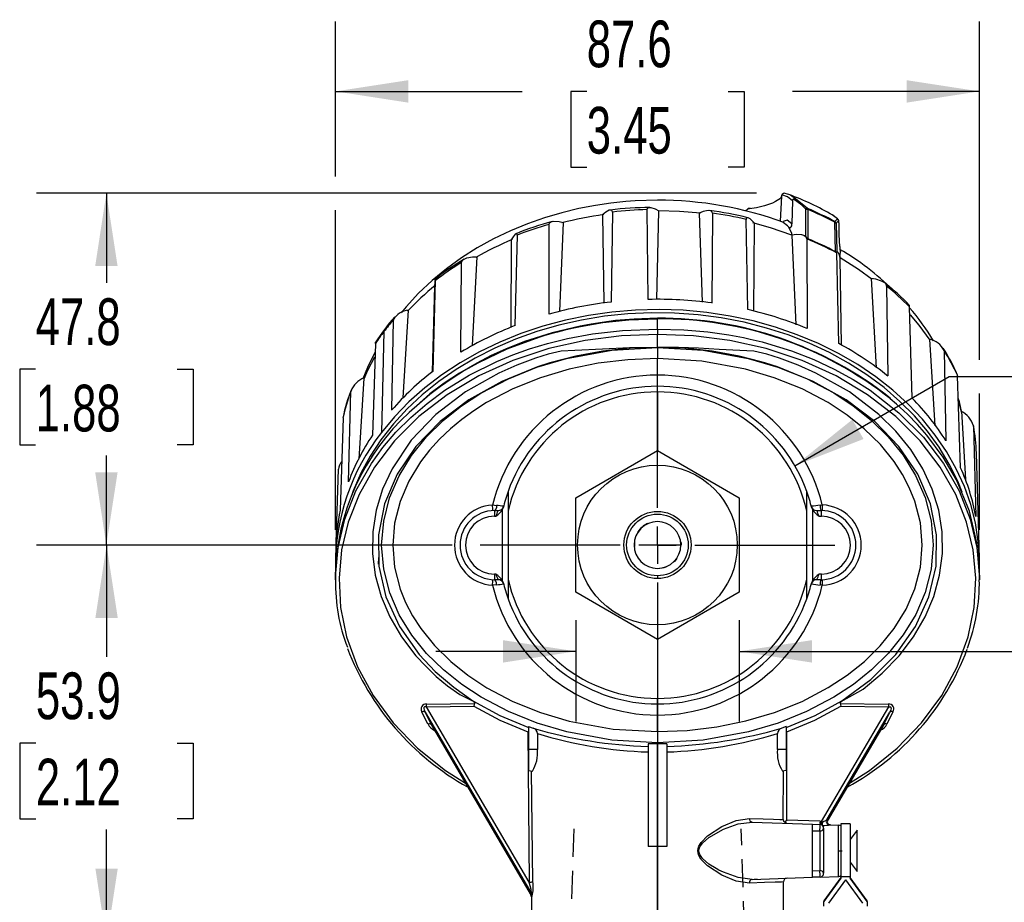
# Model space of a CAD drawing. Header units: millimetres. Extents: x 0 to 838, y 0 to 648.
# Tile 3 of 12: x 87 to 221, y 165 to 285. Entities that reach past the tile are written whole.
import ezdxf

# ---------------------------------------------------------------- set-up
doc = ezdxf.new("R2010")
doc.units = ezdxf.units.MM
doc.header["$LTSCALE"] = 3
doc.linetypes.add('CENTERX2', pattern=[20.32, 12.7, -2.54, 2.54, -2.54])
doc.linetypes.add('HIDDEN', pattern=[1.905, 1.27, -0.635])
doc.layers.add('CENTER', color=40, linetype='CENTERX2')
doc.layers.add('HIDDEN', color=102, linetype='HIDDEN')
doc.layers.add('DIMENSIONS', color=140, linetype='Continuous', lineweight=25)
doc.styles.add('SLDTEXTSTYLE0', font='TXT', dxfattribs={"width": 0.7})
doc.dimstyles.new('SLDDIMSTYLE0', dxfattribs={"dimtxt": 6.474023, "dimasz": 9.906, "dimexe": 0, "dimexo": 0.0625, "dimgap": 1.618506, "dimtad": 0, "dimtih": 1, "dimtoh": 1, "dimdec": 1, "dimrnd": 1e-09, "dimzin": 12, "dimdsep": 46, "dimtxsty": 'SLDTEXTSTYLE0', "dimsah": 1, "dimcen": 0.09, "dimadec": 0, "dimazin": 3, "dimtfac": 1, "dimtdec": 1, "dimtmove": 0, "dimatfit": 0, "dimfxl": 0, "dimfrac": 2, "dimtolj": 1, "dimtzin": 12, "dimarcsym": 0})
doc.dimstyles.new('SLDDIMSTYLE1', dxfattribs={"dimtxt": 6.474023, "dimasz": 9.906, "dimexe": 0, "dimexo": 0.0625, "dimgap": 1.618506, "dimtad": 0, "dimtih": 1, "dimtoh": 1, "dimdec": 1, "dimrnd": 1e-09, "dimzin": 12, "dimdsep": 46, "dimtxsty": 'SLDTEXTSTYLE0', "dimsah": 1, "dimcen": 0.09, "dimadec": 0, "dimazin": 3, "dimtfac": 1, "dimtdec": 1, "dimtofl": 0, "dimtmove": 0, "dimatfit": 3, "dimfxl": 0, "dimfrac": 2, "dimtolj": 1, "dimtzin": 12, "dimarcsym": 0})
doc.dimstyles.new('SLDDIMSTYLE3', dxfattribs={"dimtxt": 6.474023, "dimasz": 9.906, "dimexe": 0, "dimexo": 0.0625, "dimgap": 1.618506, "dimtad": 0, "dimtih": 1, "dimtoh": 1, "dimdec": 1, "dimrnd": 1e-09, "dimzin": 12, "dimdsep": 46, "dimtxsty": 'SLDTEXTSTYLE0', "dimsah": 1, "dimcen": 0, "dimadec": 0, "dimazin": 3, "dimtfac": 1, "dimtdec": 1, "dimtofl": 0, "dimtmove": 0, "dimatfit": 3, "dimfxl": 0, "dimfrac": 2, "dimtolj": 1, "dimtzin": 12, "dimarcsym": 0})

# ---------------------------------------------------------------- blocks, each defined once
blk = doc.blocks.new('_D_5')
at = {"layer": 'DIMENSIONS'}
for p, q in [((187, 261.2), (89.02, 261.2)), ((98.54, 261.2), (98.54, 249.03)), ((88.92, 237.29), (86.75, 237.29)), ((86.75, 237.29), (86.75, 227)), ((108.16, 237.29), (110.34, 237.29)), ((110.34, 237.29), (110.34, 227)), ((86.75, 227), (88.92, 227)), ((110.34, 227), (108.16, 227)), ((98.54, 213.37), (98.54, 225.55)), ((145.57, 213.37), (89.02, 213.37))]:
    blk.add_line(p, q, dxfattribs=at)
for points in [[(98.54, 261.2), (97.02, 251.3), (100.07, 251.3)], [(98.54, 213.37), (100.07, 223.28), (97.02, 223.28)]]:
    blk.add_solid(points, dxfattribs=at)
at = {"layer": 'DIMENSIONS', "char_height": 6.35, "attachment_point": 1, "style": 'SLDTEXTSTYLE0'}
for s, insert in [('47.8', (88.92, 246.92)), ('1.88', (88.92, 235.18))]:
    blk.add_mtext(s, dxfattribs=dict(at, insert=insert))
blk = doc.blocks.new('_D_6')
at = {"layer": 'DIMENSIONS'}
for p, q in [((235.22, 204.98), (233.04, 204.98)), ((233.04, 204.98), (233.04, 194.69)), ((254.46, 204.98), (256.63, 204.98)), ((256.63, 204.98), (256.63, 194.69)), ((162.4, 203.16), (162.4, 189.4)), ((184.63, 203.16), (184.63, 189.4)), ((162.4, 198.93), (143.35, 198.93)), ((184.63, 198.93), (229.42, 198.93)), ((233.04, 194.69), (235.22, 194.69)), ((256.63, 194.69), (254.46, 194.69))]:
    blk.add_line(p, q, dxfattribs=at)
for points in [[(162.4, 198.93), (152.49, 200.45), (152.49, 197.4)], [(184.63, 198.93), (194.53, 197.4), (194.53, 200.45)]]:
    blk.add_solid(points, dxfattribs=at)
at = {"layer": 'DIMENSIONS', "char_height": 6.35, "attachment_point": 1, "style": 'SLDTEXTSTYLE0'}
for s, insert in [('22.2', (235.22, 214.62)), ('0.88', (235.22, 202.88)), ('HEX', (236.08, 191.14))]:
    blk.add_mtext(s, dxfattribs=dict(at, insert=insert))
blk = doc.blocks.new('_D_7')
at = {"layer": 'DIMENSIONS'}
for p, q in [((145.57, 213.37), (89.05, 213.37)), ((98.57, 213.37), (98.57, 198.17)), ((88.95, 186.43), (86.78, 186.43)), ((86.78, 186.43), (86.78, 176.14)), ((108.19, 186.43), (110.36, 186.43)), ((110.36, 186.43), (110.36, 176.14)), ((86.78, 176.14), (88.95, 176.14)), ((110.36, 176.14), (108.19, 176.14)), ((98.57, 159.49), (98.57, 174.69)), ((155.57, 159.49), (89.05, 159.49))]:
    blk.add_line(p, q, dxfattribs=at)
for points in [[(98.57, 213.37), (97.05, 203.47), (100.09, 203.47)], [(98.57, 159.49), (100.09, 169.39), (97.05, 169.39)]]:
    blk.add_solid(points, dxfattribs=at)
at = {"layer": 'DIMENSIONS', "char_height": 6.35, "attachment_point": 1, "style": 'SLDTEXTSTYLE0'}
for s, insert in [('53.9', (88.95, 196.06)), ('2.12', (88.95, 184.33))]:
    blk.add_mtext(s, dxfattribs=dict(at, insert=insert))
blk = doc.blocks.new('_D_8')
at = {"layer": 'DIMENSIONS'}
for p, q in [((192.21, 224.17), (213.18, 236.28)), ((213.18, 236.28), (232.23, 236.28)), ((237.12, 236.28), (234.94, 236.28)), ((234.94, 236.28), (234.94, 225.99)), ((256.35, 236.28), (258.53, 236.28)), ((258.53, 236.28), (258.53, 225.99)), ((234.94, 225.99), (237.12, 225.99)), ((258.53, 225.99), (256.35, 225.99))]:
    blk.add_line(p, q, dxfattribs=at)
blk.add_solid([(192.21, 224.17), (201.55, 227.8), (200.02, 230.44)], dxfattribs=at)
at = {"layer": 'DIMENSIONS', "char_height": 6.35, "attachment_point": 1, "style": 'SLDTEXTSTYLE0'}
for s, insert in [('%%c', (232.23, 245.91)), ('43.2', (242, 245.91)), ('1.70', (237.12, 234.17))]:
    blk.add_mtext(s, dxfattribs=dict(at, insert=insert))
blk = doc.blocks.new('_D_9')
at = {"layer": 'DIMENSIONS'}
for p, q in [((129.71, 263.49), (129.71, 284.58)), ((217.31, 238.56), (217.31, 284.58)), ((129.71, 275.06), (155.12, 275.06)), ((163.89, 275.06), (161.72, 275.06)), ((161.72, 275.06), (161.72, 264.77)), ((183.13, 275.06), (185.3, 275.06)), ((185.3, 275.06), (185.3, 264.77)), ((217.31, 275.06), (191.9, 275.06)), ((161.72, 264.77), (163.89, 264.77)), ((185.3, 264.77), (183.13, 264.77)), ((129.71, 215.46), (129.71, 258.92)), ((217.31, 215.46), (217.31, 233.99))]:
    blk.add_line(p, q, dxfattribs=at)
for points in [[(129.71, 275.06), (139.61, 273.53), (139.61, 276.58)], [(217.31, 275.06), (207.41, 276.58), (207.41, 273.53)]]:
    blk.add_solid(points, dxfattribs=at)
at = {"layer": 'DIMENSIONS', "char_height": 6.35, "attachment_point": 1, "style": 'SLDTEXTSTYLE0'}
for s, insert in [('87.6', (163.89, 284.69)), ('3.45', (163.89, 272.95))]:
    blk.add_mtext(s, dxfattribs=dict(at, insert=insert))
blk = doc.blocks.new('SW_CENTERMARKSYMBOL_0')
at = {"layer": 'CENTER', "color": 0}
for p, q in [((0, 5.08), (0, 24.13)), ((0, 0), (0, 2.54)), ((-5.08, 0), (-24.13, 0)), ((0, 0), (-2.54, 0)), ((0, 0), (0, -2.54)), ((0, 0), (2.54, 0)), ((5.08, 0), (24.13, 0)), ((0, -5.08), (0, -24.13))]:
    blk.add_line(p, q, dxfattribs=at)

msp = doc.modelspace()

# ---------------------------------------------------------------- linework, layer by layer
for p, q in [((191.37, 261.06), (190.72, 261.21)), ((190.39, 260.83), (190.21, 257.4)), ((191.38, 261.03), (191.33, 261.04)), ((191.87, 260.17), (191.81, 257.03)), ((192.16, 260.32), (191.99, 260.42)), ((193.16, 259.57), (192.16, 260.32)), ((193.93, 259.14), (192.27, 260.45)), ((167.39, 258.66), (167.21, 246.42)), ((172.23, 246.77), (172.11, 258.98)), ((173.43, 246.77), (173.72, 258.81)), ((185.75, 258.98), (185.55, 258.8)), ((186.02, 259.09), (185.77, 259.04)), ((186.13, 259.19), (185.87, 259.14)), ((193.66, 259.1), (193.16, 259.57)), ((193.69, 255.32), (193.68, 259.03)), ((193.93, 259.14), (193.97, 259.01)), ((193.97, 259.01), (193.98, 255.03)), ((160.23, 245.14), (160.73, 257.24)), ((166.04, 258.28), (166.21, 246.25)), ((179.18, 258.5), (179.58, 246.39)), ((180.98, 258.49), (180.9, 246.28)), ((185.82, 245.39), (185.59, 257.65)), ((191.19, 256.76), (190.62, 257.23)), ((190.66, 257.24), (190.71, 257.24)), ((197.6, 258.03), (197.35, 258.22)), ((197.64, 257.38), (197.99, 257.73)), ((197.65, 257.26), (197.64, 257.38)), ((197.75, 253.24), (197.65, 257.26)), ((198.17, 257.49), (197.81, 257.13)), ((158.78, 244.77), (158.77, 256.97)), ((186.64, 245.18), (186.7, 257.13)), ((191.78, 256.8), (191.81, 257.03)), ((197.81, 257.08), (197.91, 253.32)), ((153.63, 254.87), (153.56, 242.95)), ((154.41, 255.51), (154.13, 243.22)), ((191.77, 255.52), (192.35, 243.34)), ((191.79, 255.67), (191.78, 255.74)), ((191.8, 255.51), (191.79, 255.67)), ((193.46, 255.44), (193.43, 255.45)), ((193.47, 255.44), (193.69, 255.32)), ((193.91, 255.05), (193.69, 255.32)), ((193.83, 255.02), (193.87, 242.82)), ((193.98, 255.03), (193.91, 255.05)), ((193.98, 255.03), (193.91, 255.05)), ((197.81, 253.21), (197.75, 253.24)), ((197.81, 253.21), (197.75, 253.24)), ((197.89, 253.1), (197.89, 253.17)), ((197.95, 253.31), (197.91, 253.32)), ((148.34, 240.5), (148.99, 252.58)), ((198.2, 240.77), (197.89, 253.1)), ((198.34, 252.47), (198.34, 252.56)), ((198.55, 240.57), (198.38, 252.38)), ((146.76, 239.59), (146.87, 251.8)), ((143.29, 249.36), (142.95, 236.98)), ((202.57, 249.61), (203.26, 237.48)), ((143.17, 248.6), (142.87, 236.91)), ((204.69, 248.59), (204.85, 236.37)), ((138.93, 233.41), (139.65, 245.3)), ((208.16, 233.36), (207.8, 245.78)), ((137.36, 231.74), (137.58, 243.99)), ((173.51, 242.71), (173.51, 244.11)), ((136.3, 242.42), (135.96, 228.67)), ((173.51, 240.26), (173.51, 241.99)), ((210.52, 241.36), (211.24, 229.59)), ((135.14, 240.8), (134.76, 228.33)), ((173.51, 240.26), (173.51, 240.26)), ((212.5, 239.83), (212.76, 227.56)), ((173.51, 236.49), (173.51, 238.73)), ((132.95, 225.06), (133.62, 236.09)), ((214.35, 236.4), (214.32, 236.57)), ((214.73, 223.9), (214.35, 236.4)), ((131.5, 221.99), (131.8, 234.3)), ((173.51, 234.2), (173.51, 226.22)), ((130.74, 230.67), (130.36, 218.11)), ((214.85, 231.59), (215.4, 222.28)), ((216.5, 229.6), (216.83, 217.25)), ((162.4, 219.8), (173.51, 226.22)), ((173.51, 226.22), (184.63, 219.8)), ((217.27, 213.29), (216.91, 225.89)), ((129.82, 213.72), (130.11, 223.68)), ((153.19, 220.66), (153.19, 218)), ((162.4, 213.39), (162.4, 219.8)), ((184.63, 219.8), (184.63, 206.97)), ((193.83, 218), (193.83, 220.66)), ((151.07, 218.83), (151.63, 218.77)), ((152.44, 218.21), (152.52, 218.44)), ((194.5, 218.44), (194.58, 218.21)), ((195.64, 218.8), (195.94, 218.83)), ((151.33, 217.31), (151.52, 217.31)), ((151.35, 218.07), (151.83, 218.07)), ((152.44, 208.53), (152.44, 218.21)), ((153.19, 218), (153.19, 208.74)), ((193.83, 208.74), (193.83, 218)), ((194.58, 218.21), (194.58, 208.53)), ((195.18, 218.07), (195.8, 218.07)), ((195.5, 217.31), (195.81, 217.31)), ((129.75, 213.06), (129.71, 211.65)), ((162.4, 206.97), (162.4, 213.39)), ((162.4, 213.39), (162.65, 213.39)), ((170.4, 213.71), (170.37, 213.19)), ((173.51, 213.39), (176.69, 213.39)), ((217.27, 213.06), (217.27, 213.29)), ((217.31, 211.65), (217.27, 213.06)), ((135.58, 211.68), (135.51, 210.79)), ((129.69, 209.35), (129.69, 208.65)), ((151.52, 209.43), (151.33, 209.43)), ((173.51, 210.17), (173.2, 210.19)), ((173.51, 209.2), (173.51, 208.81)), ((195.81, 209.43), (195.5, 209.43)), ((217.32, 208.65), (217.32, 209.35)), ((151.63, 207.98), (151.07, 207.92)), ((151.83, 208.67), (151.35, 208.67)), ((152.52, 208.3), (152.44, 208.53)), ((153.19, 208.74), (153.19, 206.08)), ((193.83, 206.08), (193.83, 208.74)), ((194.58, 208.53), (194.5, 208.3)), ((195.8, 208.67), (195.18, 208.67)), ((195.94, 207.91), (195.64, 207.95)), ((173.51, 200.55), (162.4, 206.97)), ((184.63, 206.97), (173.51, 200.55)), ((173.51, 200.56), (173.51, 192.54)), ((142.07, 191.77), (148.64, 191.86)), ((198.38, 191.86), (204.95, 191.77)), ((142.29, 189.03), (141.47, 190.71)), ((141.9, 190.64), (156.4, 165.91)), ((141.9, 190.64), (142.72, 188.97)), ((142.08, 191.38), (148.54, 191.47)), ((156.06, 167.53), (142.08, 191.38)), ((173.51, 188.01), (173.51, 190.26)), ((204.94, 191.38), (195.8, 175.8)), ((196.59, 176.1), (205.12, 190.64)), ((198.47, 191.47), (204.94, 191.38)), ((204.3, 188.97), (205.12, 190.64)), ((205.55, 190.71), (204.73, 189.03)), ((142.72, 188.97), (156.34, 165.73)), ((142.72, 188.97), (156.3, 165.81)), ((196.58, 175.8), (204.3, 188.97)), ((204.3, 188.97), (196.59, 175.83)), ((155.88, 188.6), (155.98, 188.55)), ((155.88, 187.98), (155.98, 188.05)), ((155.88, 187.98), (156.06, 167.53)), ((155.98, 188.72), (156.61, 188.49)), ((155.98, 188.72), (155.98, 185.59)), ((157.18, 187.75), (157.18, 185.59)), ((189.84, 185.59), (189.84, 187.75)), ((191.04, 188.72), (190.41, 188.49)), ((191.04, 188.72), (191.04, 185.59)), ((191.14, 188.6), (191.04, 188.55)), ((191.13, 187.98), (191.04, 188.05)), ((191.1, 175.98), (191.13, 187.98)), ((173.51, 186.34), (172.24, 186.35)), ((172.24, 186.35), (172.24, 172.41)), ((173.51, 186.34), (173.51, 186.49)), ((174.78, 186.35), (173.51, 186.34)), ((173.51, 172.4), (173.51, 186.34)), ((174.78, 186.35), (174.78, 172.41)), ((157.18, 185.59), (155.98, 185.59)), ((155.98, 185.59), (155.98, 182.73)), ((191.04, 185.59), (189.84, 185.59)), ((191.04, 185.59), (191.04, 182.73)), ((155.98, 182.73), (156.5, 182.64)), ((156.55, 167.61), (156.37, 182.67)), ((191.04, 182.73), (190.52, 182.64)), ((190.61, 176.06), (190.65, 182.67)), ((186.38, 175.71), (194.59, 175.43)), ((195.62, 175.82), (191.1, 175.98)), ((195.8, 175.8), (195.62, 175.82)), ((199.73, 175.5), (198.46, 175.5)), ((198.46, 175.5), (198.46, 168.31)), ((199.73, 175.5), (199.73, 168.31)), ((194.59, 168.21), (194.59, 175.43)), ((194.59, 175.43), (195.62, 175.39)), ((194.59, 174.54), (195.61, 174.51)), ((195.61, 174.51), (195.61, 169.12)), ((196.12, 174.88), (196.12, 168.75)), ((197.03, 175.34), (197.02, 175.34)), ((197.03, 175.34), (198.16, 175.3)), ((198.16, 171.82), (198.16, 175.3)), ((198.46, 174.61), (198.44, 174.61)), ((200.7, 174.61), (199.73, 173.37)), ((200.7, 169.02), (200.7, 174.61)), ((173.51, 172.4), (172.24, 172.41)), ((174.78, 172.41), (173.51, 172.4)), ((173.51, 160.06), (173.51, 172.4)), ((198.16, 171.82), (198.66, 171.82)), ((198.16, 168.33), (198.16, 171.82)), ((199.73, 170.26), (200.7, 169.02)), ((194.59, 169.09), (195.61, 169.12)), ((187.09, 167.94), (186.24, 167.88)), ((186.38, 167.92), (194.59, 168.21)), ((190.65, 160.06), (190.65, 167.58)), ((195.62, 168.24), (194.59, 168.21)), ((195.63, 168.24), (198.16, 168.33)), ((198.46, 168.19), (196.15, 165.01)), ((198.46, 168.09), (196.15, 164.91)), ((199.1, 167.88), (196.78, 164.71)), ((198.46, 168.31), (199.73, 168.31)), ((198.46, 168.31), (198.46, 168.09)), ((199.1, 167.88), (201.42, 164.71)), ((199.73, 168.31), (199.73, 168.09)), ((202.05, 165.01), (199.73, 168.19)), ((202.05, 164.91), (199.73, 168.09)), ((156.4, 165.91), (156.3, 165.81)), ((156.36, 165.6), (156.36, 160.06)), ((156.46, 165.66), (156.37, 165.56)), ((196.15, 165.01), (196.15, 164.91)), ((196.15, 164.28), (196.15, 164.91)), ((202.05, 164.91), (202.05, 165.01)), ((202.05, 164.91), (202.05, 164.28))]:
    msp.add_line(p, q)
at = {"flags": 128}
for points in [[(173.51, 260.27), (170.46, 260.18), (169.22, 260.09), (167.17, 259.87), (165.06, 259.56), (162.81, 259.13), (160.5, 258.57), (158.16, 257.88), (155.82, 257.06), (153.5, 256.1), (151.22, 255.01), (149, 253.79), (146.85, 252.43), (144.8, 250.95), (142.85, 249.34), (141.02, 247.62), (139.33, 245.79), (138.65, 244.95)], [(190.35, 260.72), (190.27, 260.51), (189.57, 260.07), (189.14, 259.88), (188.63, 259.7), (188.06, 259.52), (186.99, 259.25), (186.02, 259.09)], [(191.87, 260.17), (191.22, 260.72), (190.43, 260.99)], [(192.27, 260.45), (191.63, 260.94), (191.38, 261.03)], [(167.39, 258.66), (167.35, 258.84), (167.23, 258.93), (166.96, 258.89), (166.47, 258.62), (166.04, 258.28)], [(172.11, 258.98), (172.16, 259.17), (172.31, 259.27), (172.63, 259.28), (173.22, 259.08), (173.72, 258.81)], [(179.43, 258.48), (176.49, 258.73), (173.66, 258.81)], [(180.98, 258.49), (180.92, 258.69), (180.75, 258.81), (180.39, 258.85), (179.75, 258.72), (179.18, 258.5)], [(185.77, 259.04), (185.76, 259.01), (185.75, 258.98)], [(185.9, 259.14), (185.82, 259.11), (185.77, 259.04)], [(193.93, 259.14), (193.78, 259.14), (193.66, 259.1)], [(193.68, 259.03), (193.68, 259.07), (193.66, 259.1)], [(193.68, 259.03), (193.85, 259.04), (193.97, 259.01)], [(158.77, 256.97), (158.84, 257.17), (159.02, 257.32), (159.41, 257.41), (160.12, 257.38), (160.73, 257.24)], [(186.7, 257.13), (186.11, 257.73), (185.84, 257.89), (185.67, 257.88), (185.6, 257.77), (185.59, 257.65)], [(191.8, 255.51), (188.88, 256.51), (186.49, 257.19)], [(191.81, 257.03), (191.17, 257.54), (190.59, 257.39)], [(197.99, 257.73), (197.29, 258.26), (197.24, 258.28)], [(197.64, 257.38), (197.76, 257.26), (197.81, 257.13)], [(197.65, 257.26), (197.76, 257.17), (197.81, 257.08)], [(191.19, 256.76), (191.32, 256.64), (191.49, 256.55), (191.56, 256.54), (191.59, 256.54), (191.62, 256.55), (191.64, 256.57), (191.67, 256.58), (191.71, 256.63), (191.78, 256.8)], [(191.78, 255.74), (191.36, 256.58), (191.19, 256.76)], [(197.81, 257.13), (197.81, 257.11), (197.81, 257.08)], [(198.3, 253.95), (198.25, 255.56), (198.21, 257.17)], [(154.41, 255.51), (154.39, 255.69), (154.32, 255.75), (154.16, 255.66), (153.88, 255.29), (153.63, 254.87)], [(193.83, 255.02), (193.76, 255.24), (193.56, 255.4), (193.16, 255.54), (192.41, 255.58), (191.77, 255.52)], [(197.91, 253.32), (197.89, 253.29), (197.81, 253.21)], [(197.89, 253.17), (197.91, 253.31), (197.97, 253.31), (198.09, 253.14), (198.3, 252.6), (198.38, 252.38)], [(198.3, 253.95), (198.32, 253.69), (198.33, 253.54), (198.35, 253.43), (198.35, 253.39), (198.36, 253.36), (198.37, 253.33), (198.38, 253.31), (198.39, 253.29), (198.41, 253.28), (198.46, 253.32)], [(198.34, 252.56), (198.41, 253.18), (198.46, 253.32)], [(146.87, 251.8), (146.94, 252.03), (147.14, 252.22), (147.56, 252.41), (148.33, 252.56), (148.99, 252.58)], [(202.74, 249.48), (200.84, 250.85), (198.35, 252.41)], [(143.29, 249.36), (143.29, 249.53), (143.29, 249.58), (143.26, 249.47), (143.21, 249.06), (143.17, 248.6)], [(204.69, 248.59), (204.62, 248.83), (204.42, 249.04), (203.99, 249.28), (203.23, 249.52), (202.57, 249.61)], [(217.3, 209.82), (217.32, 211.32), (217.16, 213.87), (216.76, 216.4), (216.12, 218.9), (215.26, 221.36), (214.16, 223.76), (212.84, 226.09), (211.31, 228.34), (209.57, 230.49), (207.63, 232.54), (205.51, 234.46), (203.21, 236.26), (200.75, 237.92), (198.14, 239.43), (195.4, 240.79), (192.53, 241.98), (189.57, 243), (186.51, 243.85), (183.39, 244.52), (180.21, 245), (176.99, 245.3), (173.76, 245.4), (170.52, 245.32), (167.3, 245.06), (164.11, 244.6), (160.98, 243.96), (157.91, 243.14), (154.93, 242.15), (152.05, 240.98), (149.29, 239.65), (146.66, 238.16), (144.17, 236.52), (141.85, 234.75), (139.7, 232.84), (137.73, 230.81), (135.96, 228.67)], [(207.8, 245.78), (207.78, 245.95), (207.77, 245.99)], [(214.97, 220.56), (214.36, 222.05), (213.2, 224.4), (211.83, 226.67), (210.24, 228.86), (208.46, 230.95), (206.48, 232.92), (204.33, 234.78), (202, 236.51), (199.52, 238.1), (196.9, 239.54), (194.15, 240.82), (191.29, 241.94), (188.33, 242.89), (185.29, 243.67), (182.18, 244.26), (179.03, 244.68), (175.85, 244.9), (172.65, 244.95), (169.46, 244.8), (166.29, 244.48), (163.16, 243.96), (160.09, 243.27), (157.09, 242.4), (154.18, 241.36), (151.38, 240.15), (148.69, 238.78), (146.15, 237.26), (143.75, 235.6), (141.51, 233.8), (139.45, 231.88), (137.58, 229.84), (135.9, 227.69), (134.42, 225.46), (133.16, 223.14), (132.13, 220.76), (131.87, 220.09)], [(173.51, 244.11), (169.6, 243.96), (166.1, 243.58), (163.02, 243.05), (161.92, 242.82), (160.89, 242.58), (159.92, 242.34), (159.01, 242.09), (158.17, 241.85), (157.38, 241.6), (153, 239.99), (149.07, 238.11), (147.27, 237.1), (145.58, 236.04), (144, 234.95), (142.53, 233.84), (139.74, 231.39)], [(173.51, 244.22), (170.32, 244.11), (167.82, 243.9), (165.98, 243.66), (164.5, 243.43), (163, 243.15), (159.2, 242.25), (155.43, 241.04), (152.82, 240.01), (150.9, 239.14), (148.92, 238.12), (146.56, 236.75), (144.48, 235.37), (142.55, 233.94), (139.81, 231.48)], [(210.62, 241.22), (209.13, 243.26), (207.92, 244.69)], [(129.72, 208.65), (129.7, 209.04), (130.06, 213.07), (130.97, 216.92), (132.48, 220.73), (134.6, 224.46), (136.16, 226.63), (137.94, 228.72), (139.94, 230.73), (142.16, 232.63), (144.58, 234.42), (147.89, 236.46), (151.66, 238.34), (152.73, 238.8), (153.83, 239.24), (154.96, 239.66), (156.12, 240.06), (157.32, 240.44), (158.55, 240.79), (161.28, 241.46), (164.67, 242.09), (168.76, 242.55), (173.51, 242.71)], [(173.51, 242.71), (177.12, 242.63), (180.36, 242.35), (183.22, 241.95), (184.24, 241.77), (185.2, 241.58), (186.1, 241.38), (186.95, 241.19), (187.74, 240.99), (188.47, 240.79), (191.74, 239.77), (194.78, 238.59), (197.57, 237.29), (200.12, 235.89), (202.44, 234.42), (206.36, 231.37), (209.7, 228.03), (212.42, 224.46), (214.54, 220.73), (216.04, 216.92), (216.96, 213.07), (217.32, 209.04), (217.3, 208.64)], [(173.51, 241.99), (168.61, 241.83), (163.66, 241.21), (158.72, 240.1), (153.83, 238.48), (149.2, 236.38), (144.91, 233.81), (141.07, 230.84), (137.76, 227.53), (135.03, 223.95), (132.94, 220.27), (131.45, 216.5), (130.55, 212.71), (130.2, 208.86), (130.41, 204.9), (131.23, 200.88), (132.71, 196.83), (134.83, 192.91), (137.57, 189.2), (140.88, 185.77), (144.66, 182.72), (147.39, 180.99)], [(199.63, 180.99), (202.36, 182.72), (206.14, 185.77), (209.44, 189.2), (212.18, 192.91), (214.3, 196.83), (215.78, 200.88), (216.61, 204.9), (216.82, 208.86), (216.47, 212.71), (215.56, 216.5), (214.08, 220.27), (211.99, 223.95), (209.25, 227.53), (205.95, 230.84), (202.1, 233.81), (197.82, 236.38), (193.18, 238.48), (188.3, 240.1), (183.36, 241.21), (178.4, 241.83), (173.51, 241.99)], [(173.51, 240.26), (169.7, 240.2), (166.02, 240.02), (162.29, 239.82), (160.4, 239.72), (158.63, 239.33), (156.92, 238.79), (154.38, 237.84), (151.95, 236.76), (147.39, 234.2), (143.38, 231.15), (140.02, 227.64), (137.4, 223.75), (136.12, 220.99), (135.25, 218.12), (134.78, 215.2), (134.74, 212.24), (135.12, 209.3), (135.91, 206.4), (137.11, 203.6), (138.69, 200.91), (140.65, 198.34), (141.98, 196.9), (143.41, 195.53), (144.96, 194.23), (146.62, 193.07), (148.54, 192.09)], [(135.14, 240.8), (135.16, 240.97), (135.18, 240.99)], [(173.51, 240.26), (169.79, 240.13), (166.08, 239.73), (162.41, 239.06), (160.62, 238.63), (158.88, 238.14), (157.19, 237.61), (152.32, 235.63), (147.85, 233.13), (143.94, 230.17), (140.66, 226.77), (138.11, 223.01), (136.38, 218.98), (135.54, 214.79), (135.6, 210.53), (136.57, 206.33), (138.42, 202.29), (141.1, 198.51), (143.29, 196.2), (145.79, 194.07), (148.41, 192.21)], [(173.51, 186.49), (167.3, 186.85), (161.16, 187.98), (157.14, 189.17), (153.25, 190.73), (149.53, 192.69), (146.88, 194.43), (144.39, 196.41), (142.11, 198.65), (140.09, 201.15), (138.39, 203.91), (137.09, 206.9), (136.27, 210.08), (135.99, 213.36), (136.27, 216.64), (137.08, 219.82), (138.37, 222.81), (140.07, 225.57), (142.09, 228.08), (144.37, 230.32), (146.85, 232.3), (149.5, 234.04), (153.23, 236), (157.11, 237.56), (161.12, 238.75), (167.29, 239.89), (173.51, 240.26)], [(173.51, 240.26), (179.72, 239.89), (185.86, 238.76), (189.87, 237.57), (193.77, 236.01), (197.49, 234.06), (200.14, 232.32), (202.63, 230.33), (204.91, 228.1), (206.93, 225.59), (208.63, 222.84), (209.93, 219.85), (210.75, 216.67), (211.03, 213.39), (210.75, 210.1), (209.94, 206.92), (208.64, 203.93), (206.95, 201.17), (204.92, 198.67), (202.65, 196.42), (200.17, 194.44), (197.51, 192.7), (193.78, 190.74), (189.91, 189.18), (185.9, 187.99), (179.73, 186.85), (173.51, 186.49)], [(173.51, 240.26), (173.51, 240.2), (173.51, 240.08), (173.51, 239.8), (173.51, 239.56), (173.51, 239.29), (173.51, 238.73)], [(198.48, 192.09), (201.48, 193.77), (204.1, 195.98), (206.37, 198.34), (208.33, 200.91), (209.91, 203.6), (211.1, 206.4), (211.9, 209.3), (212.28, 212.24), (212.24, 215.2), (211.77, 218.12), (210.9, 220.99), (209.62, 223.75), (207.97, 226.38), (205.96, 228.86), (203.63, 231.15), (199.63, 234.2), (195.07, 236.76), (192.64, 237.84), (190.1, 238.79), (188.38, 239.33), (186.62, 239.72), (184.73, 239.82), (181.92, 239.95), (179.11, 240.13), (176.39, 240.23), (173.51, 240.26)], [(198.61, 192.21), (202.52, 195.11), (205.92, 198.51), (208.6, 202.29), (210.45, 206.33), (211.42, 210.53), (211.48, 214.79), (210.64, 218.98), (208.91, 223.01), (206.36, 226.77), (203.08, 230.17), (199.17, 233.13), (194.7, 235.63), (189.82, 237.61), (188.14, 238.14), (186.4, 238.63), (184.61, 239.06), (180.94, 239.73), (177.23, 240.13), (173.51, 240.26)], [(135.1, 239.67), (134.05, 237.51), (133.45, 235.99)], [(135.01, 238.94), (134.07, 237.12), (133.56, 235.95)], [(173.51, 238.73), (169.47, 238.58), (165.45, 238.1), (161.48, 237.28), (157.58, 236.12), (153.83, 234.61), (150.27, 232.74), (148.52, 231.63), (146.88, 230.44), (145.36, 229.18), (143.86, 227.76), (142.5, 226.26), (141.29, 224.69), (139.67, 222.06), (138.5, 219.32), (137.74, 216.36), (137.49, 213.36), (137.74, 210.36), (138.51, 207.39), (139.25, 205.56), (140.18, 203.77), (141.3, 202.03), (143.17, 199.71), (145.38, 197.54), (147.72, 195.68), (150.29, 193.99), (153.84, 192.13), (157.61, 190.61), (161.52, 189.45), (167.48, 188.36), (173.51, 188.01)], [(173.51, 188.01), (177.55, 188.17), (181.57, 188.65), (185.54, 189.46), (189.44, 190.62), (193.19, 192.13), (196.75, 194), (199.33, 195.7), (201.66, 197.56), (203.82, 199.68), (205.73, 202.05), (207.34, 204.68), (208.52, 207.42), (209.28, 210.38), (209.53, 213.38), (209.28, 216.39), (208.51, 219.35), (207.77, 221.19), (206.84, 222.98), (205.71, 224.72), (203.84, 227.03), (201.64, 229.2), (199.3, 231.06), (196.73, 232.75), (193.18, 234.62), (189.41, 236.13), (185.5, 237.29), (179.54, 238.38), (173.51, 238.73)], [(173.51, 234.96), (173.51, 235.01), (173.51, 235.12), (173.51, 235.41), (173.51, 235.91), (173.51, 236.49)], [(217.32, 209.35), (216.98, 213.66), (215.94, 217.98), (214.17, 222.24), (212.36, 225.35), (210.14, 228.34), (208.87, 229.79), (207.51, 231.18), (206.05, 232.54), (205.19, 233.25)], [(214.86, 231.58), (214.59, 232.86), (214.44, 233.33)], [(214.88, 231.44), (214.84, 231.61), (214.46, 233.07)], [(151.63, 218.77), (151.6, 218.5), (151.54, 218.27), (151.45, 218.12), (151.35, 218.07)], [(171.27, 215.63), (170.75, 214.95), (170.66, 214.73)], [(176.7, 213.8), (176.72, 213.61), (176.73, 213.35)], [(174.64, 210.38), (174.38, 210.29), (173.51, 210.17)], [(176.16, 211.56), (175.86, 211.19), (175.71, 211.04)], [(151.63, 207.98), (151.6, 208.25), (151.54, 208.47), (151.45, 208.62), (151.35, 208.67)], [(148.41, 192.21), (152.05, 190.22), (155.88, 188.6)], [(148.41, 192.21), (148.48, 192.16), (148.54, 192.09)], [(173.51, 190.26), (173.51, 190.83), (173.51, 191.34), (173.51, 191.63), (173.51, 191.74), (173.51, 191.78)], [(191.14, 188.6), (194.97, 190.22), (198.61, 192.21)], [(142.08, 191.38), (141.96, 191.4), (141.86, 191.39), (141.81, 191.38), (141.78, 191.35), (141.75, 191.31), (141.74, 191.26), (141.73, 191.14), (141.76, 190.99), (141.9, 190.64)], [(148.54, 191.47), (152.08, 189.58), (155.88, 187.98)], [(191.13, 187.98), (194.94, 189.58), (198.47, 191.47)], [(204.94, 191.38), (205.06, 191.4), (205.16, 191.39), (205.2, 191.38), (205.24, 191.35), (205.27, 191.31), (205.28, 191.26), (205.29, 191.14), (205.26, 190.99), (205.12, 190.64)], [(173.51, 188.01), (173.51, 187.45), (173.51, 187.19), (173.51, 186.95), (173.51, 186.67), (173.51, 186.54), (173.51, 186.49)], [(186.02, 167.41), (184.2, 167.7), (182.25, 168.52), (180.31, 169.79), (179.43, 170.69), (179.11, 171.26), (179.01, 171.81), (179.04, 172.12), (179.13, 172.43), (179.45, 172.96), (180.31, 173.84), (182.25, 175.11), (184.2, 175.94), (186.02, 176.22)], [(186.38, 167.92), (184.5, 168.17), (182.49, 168.89), (181.84, 169.2), (181.48, 169.4), (180.5, 170.01), (179.62, 170.78), (179.27, 171.31), (179.18, 171.57), (179.15, 171.81), (179.18, 172.09), (179.29, 172.37), (179.62, 172.85), (180.5, 173.62), (182.49, 174.75), (184.5, 175.47), (186.38, 175.71)], [(186.02, 176.22), (187.89, 176.15), (189.28, 176.1), (190.18, 176.07), (190.61, 176.06)], [(190.61, 176.06), (190.66, 175.86), (190.78, 175.69)], [(190.78, 175.69), (190.94, 175.83), (191.1, 175.98)], [(191.1, 175.55), (190.92, 175.6), (190.78, 175.69)], [(195.8, 175.8), (195.9, 175.79), (195.98, 175.76)], [(197.04, 175.34), (196.73, 175.4), (196.53, 175.55)], [(196.59, 176.1), (196.64, 176.04), (196.59, 175.83)], [(156.4, 165.91), (156.4, 165.91), (156.41, 165.91), (156.41, 165.93), (156.41, 165.95), (156.41, 166.01), (156.39, 166.1), (156.31, 166.54), (156.06, 167.53)], [(190.65, 167.58), (190.37, 167.57), (189.51, 167.54), (188.06, 167.49), (186.02, 167.41)], [(156.28, 165.87), (156.34, 165.76), (156.36, 165.64)], [(156.37, 165.56), (156.35, 165.69), (156.3, 165.81)], [(156.37, 165.56), (156.37, 165.55), (156.36, 165.59), (156.36, 165.6)], [(156.46, 165.66), (156.45, 165.79), (156.4, 165.91)]]:
    msp.add_lwpolyline(points, dxfattribs=at)
for radius in [10.86, 4.57, 4.19]:
    msp.add_circle((173.51, 213.39), radius)
for centre, radius, start, end in [((190.77, 260.83), 0.371, 94.5018, 155.5044), ((173.7, 211.15), 49.11, 69.7476, 90.2211), ((190.84, 260.8), 0.457, 155.5013, 175.9473), ((178.18, 225.32), 38.08, 59.7652, 69.7059), ((192.12, 260.2), 0.255, 120.9945, 187.0294), ((192.16, 260.11), 0.352, 72.1368, 118.7506), ((172.83, 212.3), 46.98, 90.4166, 97.0103), ((173.5, 204.15), 54.85, 91.4511, 96.3921), ((175.7, 217.42), 41.71, 75.9632, 83.288), ((175.75, 216.01), 46.8, 62.1145, 67.144), ((175.75, 215.84), 46.85, 62.1388, 67.1205), ((168.96, 219.92), 38.69, 104.6223, 112.3187), ((173.26, 207.4), 51.39, 97.861, 104.3629), ((173.7, 205.49), 53.5, 77.1547, 82.1783), ((197.79, 257.4), 0.391, 13.2125, 59.1896), ((196.63, 257.16), 1.57, 0.4488, 12.1932), ((172.54, 208.5), 50.39, 105.8567, 111.0854), ((171.09, 213.53), 44.87, 112.7089, 119.7661), ((175.76, 211.66), 46.98, 61.8992, 67.3777), ((175.76, 211.73), 46.97, 62.0847, 67.1763), ((175.76, 211.73), 46.98, 62.0847, 67.1763), ((179.6, 221.59), 37.07, 45.6621, 59.652), ((162.59, 225.58), 30.78, 119.9567, 128.8167), ((168.88, 215.81), 42.19, 121.4421, 127.3278), ((166.33, 220.39), 36.5, 129.2112, 137.2595), ((186.56, 226.1), 29.07, 43.1561, 52.0801), ((180.58, 218.91), 38.24, 44.6372, 50.9214), ((173.51, 191.45), 55.34, 82.3244, 91.3232), ((139.76, 242.82), 2.48, 92.6386, 151.7262), ((173.28, 193.1), 53.67, 96.5004, 105.6852), ((174.37, 195.57), 51.12, 67.5725, 77.06), ((187.28, 227.37), 27.47, 30.0956, 41.6794), ((155.18, 228.41), 23.62, 137.4399, 147.8178), ((163.67, 221.52), 34.43, 139.263, 142.6328), ((173.86, 193.65), 50.57, 51.7573, 90.3983), ((198.65, 244.14), 25.14, 179.8192, 180.0609), ((174.05, 194.04), 50.08, 51.5373, 90.6133), ((171.07, 199.48), 46.9, 111.1665, 121.2154), ((543.8, 242.35), 370.29, 179.9448, 180.0552), ((162.65, 222.3), 33.15, 142.6329, 146.089), ((210.01, 238.65), 2.76, 25.4133, 79.3222), ((177.9, 202.87), 42.99, 51.1752, 61.8252), ((195.01, 228.57), 20.87, 22.5243, 33.7179), ((186.34, 223.55), 30.82, 24.6483, 31.906), ((134.75, 233.12), 3.18, 110.8191, 158.2297), ((166.09, 206.72), 38.1, 127.4009, 138.9452), ((173.54, 213.37), 23.11, 90.0659, 166.3531), ((173.48, 213.37), 23.11, 13.6603, 89.9341), ((150, 227.06), 19.6, 157.6907, 169.1503), ((173.51, 213.37), 21.59, 90, 160.2501), ((-45.06, 234.58), 218.57, 359.9001, 0.0999), ((173.51, 213.37), 21.59, 19.7499, 90), ((158.3, 224.55), 28.24, 159.7894, 167.4826), ((173.5, 213.37), 20.83, 89.9634, 167.154), ((173.52, 213.37), 20.83, 12.846, 90.0366), ((183.6, 209.18), 34.46, 32.2109, 44.5548), ((160.35, 208.68), 30.67, 132.224, 178.7432), ((213.08, 228.44), 3.61, 18.7759, 60.6681), ((189.77, 224.77), 27.16, 2.3521, 10.2474), ((158.85, 210.62), 29.15, 141.7269, 180.5494), ((160.33, 211.19), 30.79, 146.1673, 159.477), ((132.4, 223.33), 2.32, 142.6219, 171.1773), ((188.63, 212), 28.69, 10.5464, 24.4995), ((173.51, 213.37), 21.59, 160.2501, 166.4244), ((173.51, 213.37), 21.59, 13.5756, 19.7499), ((151.36, 213.37), 5.46, 93.0078, 266.9922), ((140.11, 218.06), 10.99, 0.0231, 3.9937), ((144.82, 161.36), 57.81, 82.2963, 83.2396), ((151.83, 218.83), 0.762, 270, 345.8585), ((203.93, 147.98), 71.3, 96.6813, 97.6454), ((195.18, 218.83), 0.762, 194.1415, 270), ((196.67, 218.65), 1.04, 171.7597, 213.4614), ((205.91, 218.33), 9.98, 177.1489, 181.5251), ((195.78, 213.37), 5.46, 271.6629, 88.3371), ((157.17, 212.27), 27.44, 167.7046, 178.3561), ((151.35, 213.37), 4.7, 90, 270), ((151.33, 213.37), 3.94, 90, 270), ((162.26, 217.5), 10.93, 177.0017, 180.9986), ((149.84, 219.93), 3.12, 302.571, 326.4883), ((158.85, 214.73), 7.77, 154.5233, 160.6065), ((197.21, 219.97), 3.16, 213.6956, 237.2451), ((188.49, 214.86), 7.42, 19.2519, 25.6183), ((184.89, 217.5), 10.93, 359.0014, 2.9983), ((195.8, 213.37), 4.7, 270, 90), ((195.81, 213.37), 3.94, 270, 90), ((173.51, 213.39), 3.18, 0, 180), ((173.51, 213.39), 3.21, 115.2963, 146.0269), ((173.51, 213.39), 3.18, 180, 0), ((162.26, 209.24), 10.93, 179.0014, 182.9983), ((157.29, 211.37), 6.09, 198.5517, 206.3185), ((149.81, 206.77), 3.16, 33.6956, 57.2451), ((197.18, 206.81), 3.12, 122.571, 146.4883), ((188.22, 212), 7.72, 334.5037, 340.6261), ((184.89, 209.24), 10.93, 357.0017, 0.9986), ((152.96, 208.01), 23.24, 178.4383, 201.5465), ((140.11, 208.68), 10.99, 356.0063, 359.9769), ((173.54, 213.37), 23.11, 193.6469, 269.9341), ((144.84, 265.28), 57.7, 276.7595, 277.7045), ((151.83, 207.91), 0.762, 14.1415, 90), ((173.51, 213.37), 21.59, 193.5756, 199.7499), ((173.5, 213.37), 20.83, 192.846, 270.0366), ((173.52, 213.37), 20.83, 269.9634, 347.154), ((173.48, 213.37), 23.11, 270.0659, 346.3397), ((173.51, 213.37), 21.59, 340.2501, 346.4244), ((195.18, 207.91), 0.762, 90, 165.8585), ((203.93, 278.78), 71.32, 262.3547, 263.3186), ((196.67, 208.1), 1.04, 146.5387, 188.2402), ((206.92, 208.42), 10.99, 178.6761, 182.6499), ((192.59, 208.19), 24.71, 339.069, 1.0502), ((173.51, 213.37), 21.59, 199.7499, 270), ((173.51, 213.37), 21.59, 270, 340.2501), ((165.34, 212.31), 36.39, 200.8833, 240.9879), ((182.31, 211.78), 35.63, 298.5289, 339.3647), ((142.02, 191.1), 0.674, 85.1207, 215.4475), ((128.87, 191.27), 13.21, 0.451, 2.1466), ((148.36, 191.87), 0.286, 358.0799, 49.3891), ((142.12, 193.28), 6.68, 344.2676, 347.737), ((-38.53, 192.16), 212.04, 359.897, 0.103), ((198.66, 191.87), 0.286, 130.6027, 181.9187), ((205.41, 193.41), 7.2, 192.3894, 195.606), ((199.13, 191.53), 0.857, 127.0849, 139.3067), ((218.15, 191.27), 13.21, 177.8534, 179.549), ((205, 191.1), 0.674, 324.5844, 94.8474), ((141.63, 190.34), 0.403, 49.0306, 114.4527), ((205.39, 190.34), 0.403, 65.5473, 130.9694), ((142.46, 188.66), 0.403, 49.0306, 114.4527), ((143.95, 189.86), 1.85, 206.6042, 245.7675), ((203.07, 189.86), 1.85, 294.2325, 333.3958), ((204.56, 188.66), 0.403, 65.5473, 130.9694), ((174.03, 247.7), 61.72, 253.6046, 268.3339), ((156.38, 187.73), 0.8, 1.6041, 73.1723), ((173.86, 241.62), 56.39, 252.7922, 268.3497), ((172.94, 247.98), 62, 271.6998, 286.3617), ((172.93, 242.96), 57.74, 271.8328, 287.0253), ((190.64, 187.73), 0.8, 106.8279, 178.3968), ((152.48, 185.12), 4.72, 328.3216, 5.7176), ((194.53, 185.12), 4.72, 174.2824, 211.6784), ((186.47, 176.16), 0.453, 171.7989, 257.8398), ((199.01, 175.61), 3.39, 176.3704, 183.6286), ((255.06, 162.96), 60.63, 167.7776, 168.182), ((196.8, 175.47), 0.866, 160.6383, 194.8845), ((194.71, 178.74), 3.25, 293.1447, 305.5411), ((196.14, 176.06), 0.509, 308.9085, 333.1552), ((197.04, 175.85), 0.509, 150.7689, 267.4852), ((196.92, 175.61), 0.388, 146.8273, 189.5197), ((189.11, 175.08), 6.52, 354.979, 2.7107), ((195.67, 174.96), 0.456, 262.5612, 349.8046), ((195.61, 174.88), 0.508, 0, 88), ((195.64, 184.64), 9.4, 271.984, 278.4321), ((198.15, 174.79), 0.508, 51.5002, 88), ((195.67, 168.67), 0.456, 10.1954, 97.4388), ((189.11, 168.55), 6.52, 357.2894, 5.0209), ((156.12, 168.73), 1.2, 267.3697, 290.9222), ((152.39, 166.81), 4.23, 344.177, 10.8394), ((186.47, 167.48), 0.453, 102.1595, 188.2018), ((191.16, 167.58), 0.509, 92.1471, 179.8529), ((195.61, 168.75), 0.508, 272, 0), ((198.15, 168.84), 0.508, 272, 308.4998), ((156.42, 165.89), 0.146, 189.4114, 213.3871)]:
    msp.add_arc(centre, radius, start, end)
at = {"color": 179, "linetype": 'Continuous', "lineweight": 18}
msp.add_open_spline([(191.4, 261.05), (191.21, 261.12), (191.01, 261.17), (190.81, 261.2)], degree=3, dxfattribs=at)
at = {"layer": 'CENTER'}
msp.add_line((173.52, 193.86), (173.52, 142.09), dxfattribs=at)
at = {"layer": 'HIDDEN'}
for p, q in [((162.12, 174.81), (161.7, 161.14)), ((185.34, 161.14), (184.91, 174.81))]:
    msp.add_line(p, q, dxfattribs=at)

# ---------------------------------------------------------------- block references
at = {"layer": 'CENTER'}
msp.add_blockref('SW_CENTERMARKSYMBOL_0', (173.51, 213.37), dxfattribs=at)

# ---------------------------------------------------------------- dimensions: what is measured, and where the dimension line sits
at = {"layer": 'DIMENSIONS'}
for base, p1, p2, angle, picture, middle in [((129.71, 275.06), (217.31, 211.65), (129.71, 211.65), 0, '_D_9', (173.51, 275.06)), ((98.54, 213.37), (190.81, 261.2), (149.38, 213.37), 90, '_D_5', (98.54, 237.29)), ((98.57, 213.37), (159.38, 159.49), (149.38, 213.37), 90, '_D_7', (98.57, 186.43))]:
    dim = msp.add_linear_dim(base=base, p1=p1, p2=p2, angle=angle, dimstyle='SLDDIMSTYLE1', dxfattribs=at)
    dim.commit()
    dim.dimension.update_dxf_attribs({"geometry": picture, "text_midpoint": middle, "dimtype": 160})
dim = msp.add_diameter_dim_2p(p1=(154.81, 202.58), p2=(192.21, 224.17), dimstyle='SLDDIMSTYLE3', dxfattribs=at)
dim.commit()
dim.dimension.update_dxf_attribs({"geometry": '_D_8', "text_midpoint": (246.74, 236.28), "dimtype": 163})
dim = msp.add_linear_dim(base=(184.63, 198.93), p1=(162.4, 206.97), p2=(184.63, 206.97), text='<>\\PHEX', dimstyle='SLDDIMSTYLE0', dxfattribs=at)
dim.commit()
dim.dimension.update_dxf_attribs({"geometry": '_D_6', "text_midpoint": (244.84, 198.93), "dimtype": 160})

doc.saveas('drawing.dxf')
